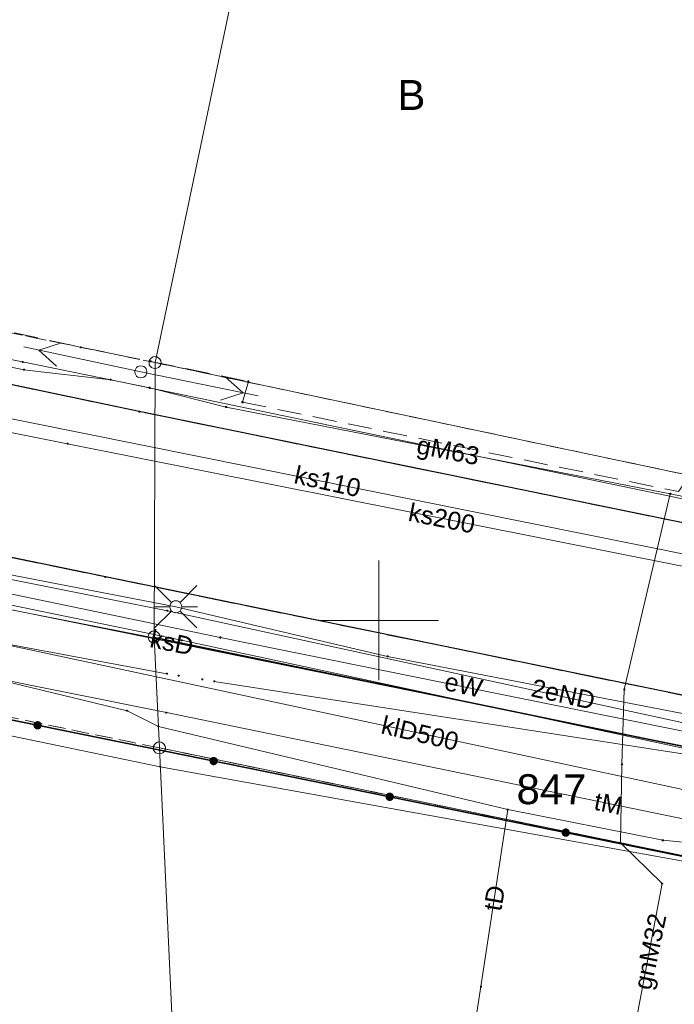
# Model space of a CAD drawing. Header units: millimetres. Extents: x 6421400 to 6424255, y 5791334 to 5793836.
# Tile 16 of 101: x 6422585 to 6422612, y 5792934 to 5792975. Entities that reach past the tile are written whole.
import ezdxf
from ezdxf.enums import TextEntityAlignment as Align

# ---------------------------------------------------------------- set-up
doc = ezdxf.new("R2010")
doc.units = ezdxf.units.MM
for name, pattern in [('PRZER1-1', [1, 0.5, -0.5]), ('PRZER2-1', [1.5, 1, -0.5]), ('PRZER3-1', [2, 1.5, -0.5])]:
    doc.linetypes.add(name, pattern=pattern)
doc.layers.get('0').update_dxf_attribs({"color": 252})
for name, color, linetype, lineweight in [('GEPPGD', 252, 'Continuous', 18), ('GESDZI', 252, 'Continuous', 18), ('GESDZI_O', 252, 'Continuous', 18), ('GESUZY', 252, 'Continuous', 18), ('GESUZY_O', 252, 'Continuous', 18), ('GSLKOG', 252, 'Continuous', 25), ('GSLKRW', 252, 'Continuous', 25), ('GSPPRB', 252, 'Continuous', 18), ('GSSKOA', 252, 'Continuous', 18), ('GSSKOD', 252, 'Continuous', 18), ('GULENN', 252, 'Continuous', 18), ('GULENN_O', 252, 'Continuous', 18), ('GULEWN', 252, 'Continuous', 18), ('GULEWN_O', 252, 'Continuous', 18), ('GULGNP', 252, 'Continuous', 18), ('GULGNP_O', 252, 'Continuous', 18), ('GULGPI', 252, 'Continuous', 18), ('GULGPI_O', 252, 'Continuous', 18), ('GULKLP', 252, 'Continuous', 18), ('GULKLP_O', 252, 'Continuous', 18), ('GULKSP', 252, 'Continuous', 18), ('GULKSP_O', 252, 'Continuous', 18), ('GULTPR', 252, 'Continuous', 18), ('GULTPR_O', 252, 'Continuous', 18), ('GULWOP', 252, 'Continuous', 18), ('GUPISL', 252, 'Continuous', 18), ('Ramka sekcyjna', 252, 'Continuous', 18)]:
    doc.layers.add(name, color=color, linetype=linetype, lineweight=lineweight)
doc.layers.add('xref', color=252, linetype='Continuous')
doc.styles.add('Arial', font='arial.ttf')

# ---------------------------------------------------------------- blocks, each defined once
blk = doc.blocks.new('GULENN1')
at = {"color": 0}
for points in [[(3.491081, 0.5), (4.357107, 0), (3.491081, -0.5)], [(0, 0), (5, 0)]]:
    blk.add_lwpolyline(points, dxfattribs=at)
blk = doc.blocks.new('GSLKOG2')
blk.add_hatch(color=0).paths.add_polyline_path([(0, 0.175), (-0.045293, 0.169037), (-0.0875, 0.151554), (-0.123744, 0.123744), (-0.151554, 0.0875), (-0.169037, 0.045293), (-0.175, 0), (-0.169037, -0.045293), (-0.151554, -0.0875), (-0.123744, -0.123744), (-0.0875, -0.151554), (-0.045293, -0.169037), (0, -0.175), (0.045293, -0.169037), (0.0875, -0.151554), (0.123744, -0.123744), (0.151554, -0.0875), (0.169037, -0.045293), (0.175, 0), (0.169037, 0.045293), (0.151554, 0.0875), (0.123744, 0.123744), (0.0875, 0.151554), (0.045293, 0.169037)])
blk = doc.blocks.new('GUPISL1_4')
at = {"color": 0}
blk.add_lwpolyline([(0.25, 0), (0.241481, -0.064705), (0.216506, -0.125), (0.176777, -0.176777), (0.125, -0.216506), (0.064705, -0.241481), (0, -0.25), (-0.064705, -0.241481), (-0.125, -0.216506), (-0.176777, -0.176777), (-0.216506, -0.125), (-0.241481, -0.064705), (-0.25, 0), (-0.241481, 0.064705), (-0.216506, 0.125), (-0.176777, 0.176777), (-0.125, 0.216506), (-0.064705, 0.241481), (0, 0.25), (0.064705, 0.241481), (0.125, 0.216506), (0.176777, 0.176777), (0.216506, 0.125), (0.241481, 0.064705)], close=True, dxfattribs=at)
blk = doc.blocks.new('GUPISL1_2')
at = {"color": 0}
for points in [[(-0.176777, 0.176777), (-0.883883, 0.883883)], [(0, 0.25), (0, 0.9)], [(0.176777, 0.176777), (0.883883, 0.883883)], [(-0.176777, -0.176777), (-0.883883, -0.883883)], [(0, -0.25), (0, -0.9)], [(0.176777, -0.176777), (0.883883, -0.883883)]]:
    blk.add_lwpolyline(points, dxfattribs=at)
blk.add_lwpolyline([(0.25, 0), (0.241481, -0.064705), (0.216506, -0.125), (0.176777, -0.176777), (0.125, -0.216506), (0.064705, -0.241481), (0, -0.25), (-0.064705, -0.241481), (-0.125, -0.216506), (-0.176777, -0.176777), (-0.216506, -0.125), (-0.241481, -0.064705), (-0.25, 0), (-0.241481, 0.064705), (-0.216506, 0.125), (-0.176777, 0.176777), (-0.125, 0.216506), (-0.064705, 0.241481), (0, 0.25), (0.064705, 0.241481), (0.125, 0.216506), (0.176777, 0.176777), (0.216506, 0.125), (0.241481, 0.064705)], close=True, dxfattribs=at)
blk = doc.blocks.new('GSPPRB0')
at = {"color": 0, "lineweight": 18}
blk.add_lwpolyline([(-0.007955, 0.0225), (0.007955, 0.0225), (0.0225, 0.007955), (0.0225, -0.007955), (0.007955, -0.0225), (-0.007955, -0.0225), (-0.0225, -0.007955), (-0.0225, 0.007955)], close=True, dxfattribs=at)
blk = doc.blocks.new('GEPPGD1_1')
at = {"color": 0}
blk.add_lwpolyline([(0.25, 0), (0.237764, -0.077254), (0.202254, -0.146946), (0.146946, -0.202254), (0.077254, -0.237764), (0, -0.25), (-0.077254, -0.237764), (-0.146946, -0.202254), (-0.202254, -0.146946), (-0.237764, -0.077254), (-0.25, 0), (-0.237764, 0.077254), (-0.202254, 0.146946), (-0.146946, 0.202254), (-0.077254, 0.237764), (0, 0.25), (0.077254, 0.237764), (0.146946, 0.202254), (0.202254, 0.146946), (0.237764, 0.077254)], close=True, dxfattribs=at)
blk = doc.blocks.new('G$CC51CC4AD')
at = {"layer": 'GESDZI', "linetype": 'Continuous', "lineweight": 18, "elevation": 10.3}
for points in [[(6422628.202, 5792952.84), (6422632.881, 5792956.46), (6422635.591, 5792971.11), (6422595.281, 5792982.698), (6422590.662, 5792960.767)], [(6422630.082, 5792941.18), (6422632.062, 5792952.02), (6422628.202, 5792952.84), (6422590.662, 5792960.767), (6422590.623, 5792949.307)], [(6422625.383, 5792937.569), (6422628.613, 5792932.83), (6422630.082, 5792941.18), (6422590.623, 5792949.307), (6422590.843, 5792944.678)], [(6422626.333, 5792919.86), (6422628.613, 5792932.83), (6422625.383, 5792937.569), (6422590.843, 5792944.678), (6422591.834, 5792923.378)]]:
    blk.add_lwpolyline(points, close=True, dxfattribs=at)
at = {"layer": 'GESUZY', "linetype": 'PRZER1-1', "lineweight": 18, "elevation": 10.18}
for points in [[(6422632.881, 5792956.46), (6422628.202, 5792952.84), (6422590.662, 5792960.767), (6422574.852, 5792964.027), (6422581.581, 5792991.107), (6422588.079, 5793017.267), (6422588.84, 5793004.587), (6422589.681, 5792984.297), (6422595.281, 5792982.698), (6422635.591, 5792971.11)], [(6422625.383, 5792937.569), (6422590.843, 5792944.678), (6422576.42, 5792947.639), (6422570.343, 5792948.886), (6422516.454, 5792959.973), (6422511.724, 5792956.863), (6422513.424, 5792965.203), (6422515.803, 5792975.943), (6422517.453, 5792984.273), (6422524.203, 5792974.243), (6422574.852, 5792964.027), (6422590.662, 5792960.767), (6422628.202, 5792952.84), (6422632.881, 5792956.46), (6422632.062, 5792952.02), (6422630.082, 5792941.18), (6422628.613, 5792932.83)], [(6422570.343, 5792948.886), (6422576.42, 5792947.639), (6422590.843, 5792944.678), (6422625.383, 5792937.569), (6422628.613, 5792932.83), (6422626.333, 5792919.86), (6422625.845, 5792899.88), (6422625.595, 5792889.89), (6422625.205, 5792873.874), (6422593.676, 5792883.938), (6422561.056, 5792894.346), (6422502.866, 5792912.922), (6422508.085, 5792938.743), (6422566.574, 5792926.746)]]:
    blk.add_lwpolyline(points, close=True, dxfattribs=at)
at = {"layer": 'GSLKOG', "linetype": 'Continuous', "lineweight": 35, "elevation": 10.18}
blk.add_lwpolyline([(6422627.28, 5792935.882), (6422626.217, 5792937.401), (6422574.702, 5792947.868)], dxfattribs=at)
at = {"layer": 'GSLKRW', "linetype": 'Continuous', "lineweight": 25, "elevation": 10.18}
for points in [[(6422637.13, 5792965.38), (6422634.785, 5792956.261), (6422633.49, 5792953.814), (6422632.576, 5792952.49), (6422630.778, 5792951.002), (6422628.952, 5792950.746), (6422590.006, 5792958.721), (6422540.95, 5792969.03), (6422521.83, 5792973.01), (6422519.72, 5792973.94), (6422518.07, 5792975.72), (6422516.65, 5792978.15), (6422515.71, 5792980.67), (6422515.39, 5792982.44), (6422515.5, 5792984.65), (6422516.23, 5792990.07), (6422518.13, 5792999.83)], [(6422630.18, 5792936.65), (6422630.49, 5792940.194), (6422630.073, 5792942.022), (6422628.807, 5792943.356), (6422627.067, 5792943.928), (6422588.589, 5792951.815), (6422539.26, 5792961.99), (6422520.6, 5792965.82), (6422516.6, 5792965.67), (6422514.16, 5792964.53), (6422512.56, 5792963.28), (6422511.61, 5792961.92), (6422511.24, 5792960.65), (6422510.96, 5792959.24)]]:
    blk.add_lwpolyline(points, dxfattribs=at)
at = {"layer": 'GSSKOA', "linetype": 'PRZER3-1', "lineweight": 18, "elevation": 10.18}
for points in [[(6422637.13, 5792965.38), (6422634.785, 5792956.261), (6422633.49, 5792953.814), (6422632.576, 5792952.49), (6422630.778, 5792951.002), (6422628.952, 5792950.746), (6422590.006, 5792958.721), (6422540.95, 5792969.03), (6422521.83, 5792973.01), (6422519.72, 5792973.94), (6422518.07, 5792975.72), (6422516.65, 5792978.15), (6422515.71, 5792980.67), (6422515.39, 5792982.44), (6422515.5, 5792984.65), (6422516.23, 5792990.07), (6422518.13, 5792999.83)], [(6422505.15, 5792969.54), (6422506.1, 5792968.02), (6422506.16, 5792965.99), (6422505.51, 5792963.18), (6422508.62, 5792962.58), (6422511.61, 5792961.92), (6422512.56, 5792963.28), (6422514.16, 5792964.53), (6422516.6, 5792965.67), (6422520.6, 5792965.82), (6422539.26, 5792961.99), (6422588.589, 5792951.815), (6422627.067, 5792943.928), (6422628.807, 5792943.356), (6422630.073, 5792942.022), (6422630.49, 5792940.194), (6422630.18, 5792936.65)]]:
    blk.add_lwpolyline(points, dxfattribs=at)
at = {"layer": 'GSSKOD', "linetype": 'PRZER2-1', "lineweight": 18, "elevation": 10.18}
blk.add_lwpolyline([(6422541.11, 5792970.21), (6422582.704, 5792961.496), (6422583.329, 5792962.325), (6422587.554, 5792961.407), (6422590.484, 5792960.813), (6422594.56, 5792959.978), (6422594.314, 5792959.113), (6422612.512, 5792955.378), (6422613.128, 5792956.237), (6422614.189, 5792956.828), (6422617.856, 5792956.077), (6422618.56, 5792955.187), (6422619.329, 5792953.993), (6422628.168, 5792952.151), (6422630.278, 5792952.122), (6422631.791, 5792953.355), (6422632.576, 5792952.49), (6422630.778, 5792951.002), (6422628.952, 5792950.746), (6422590.006, 5792958.721), (6422540.95, 5792969.03)], dxfattribs=at)
at = {"layer": 'GULENN', "linetype": 'Continuous', "lineweight": 18, "elevation": 10.18}
for points in [[(6422638.768, 5792940.879), (6422624.074, 5792943.263), (6422591.179, 5792950.407), (6422557.509, 5792957.147), (6422523.979, 5792964.24), (6422502.319, 5792968.575), (6422493.786, 5792970.813), (6422461.928, 5792977.071), (6422430.954, 5792983.249), (6422399.587, 5792989.429), (6422367.419, 5792995.759)], [(6422639.75, 5792940.98), (6422636.94, 5792940.9), (6422629.35, 5792942.45), (6422623.77, 5792943.97), (6422600.37, 5792948.5), (6422591.53, 5792950.57), (6422566.82, 5792955.35), (6422552.6, 5792958.61), (6422524.19, 5792964.47), (6422517.32, 5792965.66), (6422505.61, 5792968.36), (6422503.21, 5792969.22), (6422493.31, 5792971.64)], [(6422514.894, 5792963.653), (6422516.543, 5792964.663), (6422546.593, 5792958.195), (6422572.113, 5792952.906), (6422590.823, 5792949.227), (6422615.772, 5792944.089), (6422628.062, 5792940.95), (6422643.922, 5792938.18)]]:
    blk.add_lwpolyline(points, dxfattribs=at)
at = {"layer": 'GULEWN', "linetype": 'Continuous', "lineweight": 18, "elevation": 10.18}
for points in [[(6422660.862, 5792935.241), (6422637.662, 5792939.67), (6422635.642, 5792939.59), (6422630.122, 5792941.13), (6422625.902, 5792942.699), (6422593.383, 5792949.288), (6422552.103, 5792957.875), (6422519.973, 5792964.623), (6422516.223, 5792964.663), (6422514.334, 5792964.283), (6422504.864, 5792966.652), (6422503.634, 5792969.372), (6422491.594, 5792972.531)], [(6422806.281, 5792857.89), (6422802.651, 5792858.506), (6422803.572, 5792862.911), (6422812.695, 5792906.784), (6422793.227, 5792910.615), (6422765.777, 5792916.154), (6422736.316, 5792921.815), (6422714.755, 5792926.203), (6422679.405, 5792933.015), (6422659.746, 5792936.691), (6422624.08, 5792942.221), (6422591.77, 5792949.174), (6422571.27, 5792953.392), (6422517.643, 5792965.752), (6422502.955, 5792969.447), (6422444.132, 5792981.346)]]:
    blk.add_lwpolyline(points, dxfattribs=at)
at = {"layer": 'GULGNP', "linetype": 'Continuous', "lineweight": 18, "elevation": 10.18}
blk.add_lwpolyline([(6422608.969, 5792927.994), (6422609.804, 5792928.296), (6422611.834, 5792939.01), (6422610.091, 5792940.716), (6422610.153, 5792943.991), (6422610.254, 5792947.115), (6422612.173, 5792955.286)], dxfattribs=at)
at = {"layer": 'GULGPI', "linetype": 'Continuous', "lineweight": 18, "elevation": 10.18}
blk.add_lwpolyline([(6422581.294, 5792961.575), (6422583.12, 5792961.2), (6422585.136, 5792960.792), (6422590.439, 5792959.711), (6422593.632, 5792958.907), (6422612.173, 5792955.286), (6422620.391, 5792953.613), (6422628.036, 5792952.057), (6422630.323, 5792952.238), (6422634.007, 5792955.068), (6422635.642, 5792960.83), (6422642.56, 5792959.691)], dxfattribs=at)
at = {"layer": 'GULKLP', "linetype": 'Continuous', "lineweight": 18, "elevation": 10.18}
blk.add_lwpolyline([(6422616.074, 5792942.219), (6422570.426, 5792951.991)], dxfattribs=at)
at = {"layer": 'GULKSP', "linetype": 'Continuous', "lineweight": 18, "elevation": 10.18}
for points in [[(6422634.132, 5792947.99), (6422618.263, 5792951.152), (6422587.015, 5792957.379), (6422574.084, 5792959.956), (6422568.403, 5792961.088), (6422559.783, 5792962.806), (6422548.231, 5792965.208), (6422538.783, 5792967.172), (6422511.753, 5792972.793)], [(6422508.86, 5792966.544), (6422535.556, 5792960.68), (6422564.74, 5792954.49), (6422565.241, 5792954.38), (6422617.484, 5792943.783), (6422635.3, 5792940.65), (6422651.266, 5792938.086), (6422668.47, 5792933.77)], [(6422559.903, 5792963.396), (6422641.051, 5792947.072), (6422639.202, 5792936.33), (6422646.576, 5792935.061)]]:
    blk.add_lwpolyline(points, dxfattribs=at)
at = {"layer": 'GULTPR', "linetype": 'Continuous', "lineweight": 18, "elevation": 10.18}
for points in [[(6422626.759, 5792937.421), (6422590.88, 5792943.889), (6422570.221, 5792948.167), (6422515.033, 5792958.201)], [(6422591.161, 5792947.775), (6422537.862, 5792957.714)], [(6422632.951, 5792954.074), (6422632.662, 5792953.69), (6422628.05, 5792938.56), (6422591.14, 5792946.15), (6422583.225, 5792947.742)], [(6422626.433, 5792901.456), (6422626.441, 5792903.806), (6422627.266, 5792908.936), (6422627.318, 5792919.687), (6422630.243, 5792936.33), (6422629.345, 5792936.995), (6422625.534, 5792938.304), (6422622.847, 5792939.128), (6422616.166, 5792940.397), (6422611.864, 5792940.821), (6422605.39, 5792942.099), (6422590.801, 5792945.577), (6422589.498, 5792946.23), (6422583.225, 5792947.742)], [(6422670.01, 5792935.582), (6422593.136, 5792947.456)], [(6422603.546, 5792930.007), (6422604.27, 5792934.713), (6422605.39, 5792942.099)]]:
    blk.add_lwpolyline(points, dxfattribs=at)
at = {"layer": 'GULWOP', "linetype": 'Continuous', "lineweight": 18, "elevation": 10.18}
blk.add_lwpolyline([(6422514.614, 5792974.959), (6422533.631, 5792971.321), (6422585.188, 5792960.466), (6422588.814, 5792960.05), (6422628.922, 5792951.7), (6422629.392, 5792951.62)], dxfattribs=at)
at = {"layer": 'Ramka sekcyjna', "linetype": 'Continuous', "lineweight": 18, "elevation": 100, "flags": 128}
for points in [[(6422600, 5792947.5), (6422600, 5792952.5)], [(6422602.5, 5792950), (6422597.5, 5792950)]]:
    blk.add_lwpolyline(points, dxfattribs=at)
at = {"layer": 'GEPPGD', "linetype": 'Continuous', "lineweight": 18, "rotation": 90}
for p in [(6422590.662, 5792960.767, 10.32), (6422590.623, 5792949.307, 10.32), (6422590.843, 5792944.678, 10.32)]:
    blk.add_blockref('GEPPGD1_1', p, dxfattribs=at)
at = {"layer": 'GSLKOG', "linetype": 'Continuous', "lineweight": 25, "rotation": 168.5153129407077}
for p in [(6422585.76, 5792945.621, 10.18), (6422585.76, 5792945.621, 10.18), (6422593.11, 5792944.128, 10.18), (6422593.11, 5792944.128, 10.18), (6422600.459, 5792942.635, 10.18), (6422600.459, 5792942.635, 10.18), (6422607.809, 5792941.141, 10.18), (6422607.809, 5792941.141, 10.18)]:
    blk.add_blockref('GSLKOG2', p, dxfattribs=at)
at = {"layer": 'GSPPRB', "linetype": 'Continuous', "lineweight": 18, "rotation": 90}
for p in [(6422587.554, 5792961.407, 10.28), (6422585.136, 5792960.792, 10.28), (6422590.484, 5792960.813, 10.28), (6422585.188, 5792960.466, 10.28), (6422588.814, 5792960.05, 10.28), (6422594.56, 5792959.978, 10.28), (6422590.439, 5792959.711, 10.28), (6422594.314, 5792959.113, 10.28), (6422590.006, 5792958.721, 10.28), (6422593.632, 5792958.907, 10.28), (6422587.015, 5792957.379, 10.28), (6422612.173, 5792955.286, 10.28), (6422588.589, 5792951.815, 10.28), (6422591.179, 5792950.407, 10.28), (6422590.823, 5792949.227, 10.28), (6422591.77, 5792949.174, 10.28), (6422593.383, 5792949.288, 10.28), (6422600.37, 5792948.5, 10.28), (6422591.161, 5792947.775, 10.28), (6422591.655, 5792947.695, 10.28), (6422592.642, 5792947.536, 10.28), (6422593.136, 5792947.456, 10.28), (6422610.254, 5792947.115, 10.28), (6422589.498, 5792946.23, 10.28), (6422591.14, 5792946.15, 10.28), (6422590.801, 5792945.577, 10.28), (6422590.88, 5792943.889, 10.28), (6422610.153, 5792943.991, 10.28), (6422605.39, 5792942.099, 10.28), (6422610.091, 5792940.716, 10.28), (6422611.864, 5792940.821, 10.28), (6422611.834, 5792939.01, 10.28), (6422604.27, 5792934.713, 10.28)]:
    blk.add_blockref('GSPPRB0', p, dxfattribs=at)
at = {"layer": 'GULENN', "linetype": 'Continuous', "lineweight": 18}
for rotation in [167.9422379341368, 348.4695684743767]:
    blk.add_blockref('GULENN1', (6422590.071, 5792960.379, 10.18), dxfattribs=dict(at, rotation=rotation))
at = {"layer": 'GUPISL', "linetype": 'Continuous', "lineweight": 18, "rotation": 90}
for name, p in [('GUPISL1_4', (6422590.071, 5792960.379, 10.24)), ('GUPISL1_2', (6422591.53, 5792950.57, 10.24))]:
    blk.add_blockref(name, p, dxfattribs=at)
at = {"layer": 'GESDZI_O', "linetype": 'Continuous', "lineweight": 0, "style": 'Arial'}
blk.add_text('847', height=1.25, rotation=360, dxfattribs=at).set_placement((6422607.213, 5792942.327, 10.8), align=Align.CENTER)
at = {"layer": 'GESUZY_O', "linetype": 'Continuous', "lineweight": 0, "style": 'Arial'}
blk.add_text('B', height=1.25, rotation=360, dxfattribs=at).set_placement((6422601.366, 5792971.313, 10.8), align=Align.CENTER)
at = {"layer": 'GULENN_O', "linetype": 'Continuous', "lineweight": 0, "style": 'Arial'}
blk.add_text('2eND', height=0.75, rotation=347.6267, dxfattribs=at).set_placement((6422607.624, 5792946.556, 10.8), align=Align.CENTER)
at = {"layer": 'GULEWN_O', "linetype": 'Continuous', "lineweight": 0, "style": 'Arial'}
blk.add_text('eW', height=0.75, rotation=347.7007, dxfattribs=at).set_placement((6422603.463, 5792946.938, 10.8), align=Align.CENTER)
at = {"layer": 'GULGNP_O', "linetype": 'Continuous', "lineweight": 0, "style": 'Arial'}
blk.add_text('gnM32', height=0.75, rotation=78.2212, dxfattribs=at).set_placement((6422611.692, 5792936.1, 10.8), align=Align.CENTER)
at = {"layer": 'GULGPI_O', "linetype": 'Continuous', "lineweight": 0, "style": 'Arial'}
blk.add_text('gM63', height=0.75, rotation=348.9493, dxfattribs=at).set_placement((6422602.83, 5792956.729, 10.8), align=Align.CENTER)
at = {"layer": 'GULKLP_O', "linetype": 'Continuous', "lineweight": 0, "style": 'Arial'}
blk.add_text('klD500', height=0.75, rotation=346.8629, dxfattribs=at).set_placement((6422601.642, 5792944.925, 10.8), align=Align.CENTER)
at = {"layer": 'GULKSP_O', "linetype": 'Continuous', "lineweight": 0, "style": 'Arial'}
for s, rotation, p in [('ks110', 347.5728, (6422597.785, 5792955.439, 10.8)), ('ks200', 348.7302, (6422602.565, 5792953.898, 10.8)), ('ksD', 348.5306, (6422591.288, 5792948.714, 10.8))]:
    blk.add_text(s, height=0.75, rotation=rotation, dxfattribs=at).set_placement(p, align=Align.CENTER)
at = {"layer": 'GULTPR_O', "linetype": 'Continuous', "lineweight": 0, "style": 'Arial'}
for s, rotation, p in [('tM', 348.3799, (6422609.519, 5792941.988, 10.8)), ('tD', 80.3223, (6422605.199, 5792938.343, 10.8))]:
    blk.add_text(s, height=0.75, rotation=rotation, dxfattribs=at).set_placement(p, align=Align.CENTER)

msp = doc.modelspace()

# ---------------------------------------------------------------- block references
at = {"layer": 'xref'}
msp.add_blockref('G$CC51CC4AD', (0, 0), dxfattribs=at)

doc.saveas('drawing.dxf')
